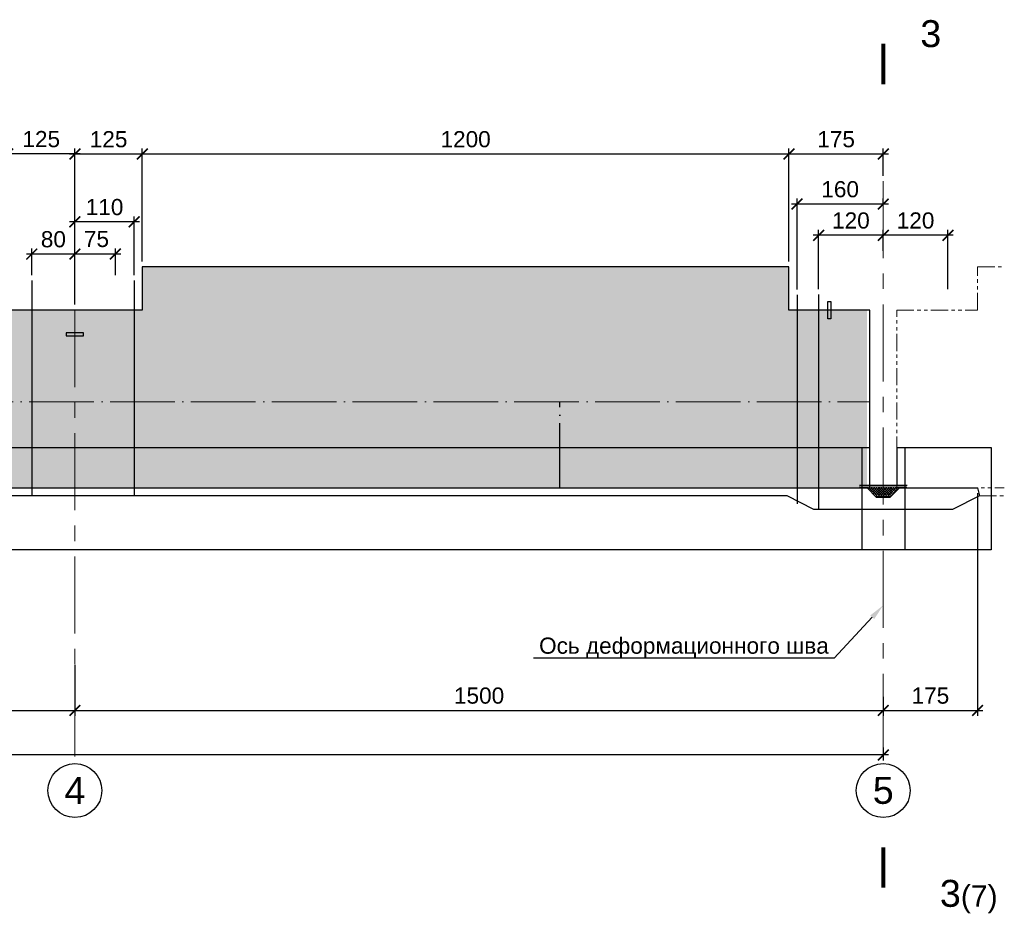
# Model space of a CAD drawing. Header units: millimetres. Extents: x 455957 to 840819, y 463079 to 618741.
# Tile 12 of 13: x 579835 to 598106, y 497378 to 513847. Entities that reach past the tile are written whole.
import ezdxf
from ezdxf import colors
from ezdxf.entities.mleader import LeaderData, LeaderLine
from ezdxf.math import Vec2, Vec3

# ---------------------------------------------------------------- set-up
doc = ezdxf.new("R2010")
doc.units = ezdxf.units.MM
for name, pattern in [('ACAD_ISO04W100', [30, 24, -3, 0, -3]), ('DASHED', [9, 6, -3]), ('PHANTOM', [63.5, 31.75, -6.35, 6.35, -6.35, 6.35, -6.35]), ('осевая', [50.8, 31.75, -6.35, 6.35, -6.35])]:
    doc.linetypes.add(name, pattern=pattern)
for name, color, linetype, lineweight in [('Бетон', 7, 'Continuous', 50), ('ГТО-2_Размеры', 7, 'Continuous', 15), ('Отдел_Выноски(стрелка)', 7, 'Continuous', 15), ('Отдел_Заглавные надписи', 7, 'Continuous', 30), ('Отдел_Разрезы. Сечения. Узлы', 7, 'Continuous', 15)]:
    doc.layers.add(name, color=color, linetype=linetype, lineweight=lineweight)
for name, color, linetype in [('ГП_металл', 7, 'Continuous'), ('Оси', 1, 'осевая'), ('Штриховка', 7, 'Continuous')]:
    doc.layers.add(name, color=color, linetype=linetype)
doc.styles.add('arial', font='arial.ttf')
doc.styles.add('аrial', font='arial.ttf')
doc.styles.add('ариал 0.9', font='arial.ttf', dxfattribs={"width": 0.9})
doc.styles.add('Рогун1', font='arial.ttf')
doc.dimstyles.new('100 мм', dxfattribs={"dimscale": 100, "dimtxt": 3.5, "dimasz": 2, "dimexe": 1, "dimexo": 1, "dimgap": 1.2, "dimtad": 1, "dimdec": 0, "dimlfac": 0.1, "dimrnd": 0.0001, "dimtxsty": 'Рогун1', "dimblk": 'ARCHTICK', "dimcen": 2.5, "dimdle": 1, "dimaunit": 1, "dimadec": 1, "dimazin": 0, "dimtfac": 1, "dimtdec": 0, "dimtmove": 1, "dimatfit": 3, "dimldrblk": 'ARCHTICK', "dimfxl": 1, "dimtfill": 1, "dimarcsym": 0})

# ---------------------------------------------------------------- blocks, each defined once
blk = doc.blocks.new('_ArchTick')
at = {"color": 0, "linetype": 'ByBlock', "const_width": 0.15}
blk.add_lwpolyline([(-0.5, -0.5), (0.5, 0.5)], dxfattribs=at)
blk = doc.blocks.new('*D452')
at = {"layer": 'Defpoints', "color": 0, "transparency": 16777216}
for p in [(580860, 501977), (565860, 501768), (580860, 501031)]:
    blk.add_point(p, dxfattribs=at)
at = {"layer": 'ГТО-2_Размеры', "color": 0, "lineweight": -2, "transparency": 16777216}
for p, q in [((580860, 501877), (580860, 500931)), ((565860, 501668), (565860, 500931)), ((565760, 501031), (580960, 501031))]:
    blk.add_line(p, q, dxfattribs=at)
at = {"layer": 'ГТО-2_Размеры', "color": 0, "lineweight": -2, "transparency": 16777216, "xscale": 200, "yscale": 200, "zscale": 200, "rotation": 180}
blk.add_blockref('_ArchTick', (565860, 501031), dxfattribs=at)
at = {"layer": 'ГТО-2_Размеры', "color": 0, "lineweight": -2, "transparency": 16777216, "xscale": 200, "yscale": 200, "zscale": 200}
blk.add_blockref('_ArchTick', (580860, 501031), dxfattribs=at)
at = {"layer": 'ГТО-2_Размеры', "color": 0, "transparency": 16777216, "insert": (573360, 501304), "char_height": 300, "attachment_point": 5, "style": 'Рогун1'}
blk.add_mtext('1500', dxfattribs=at)
blk = doc.blocks.new('*D453')
at = {"layer": 'Defpoints', "color": 0, "transparency": 16777216}
for p in [(580860, 501977), (595860, 501383), (595860, 501031)]:
    blk.add_point(p, dxfattribs=at)
at = {"layer": 'ГТО-2_Размеры', "color": 0, "lineweight": -2, "transparency": 16777216}
for p, q in [((580860, 501877), (580860, 500931)), ((595860, 501283), (595860, 500931)), ((580760, 501031), (595960, 501031))]:
    blk.add_line(p, q, dxfattribs=at)
at = {"layer": 'ГТО-2_Размеры', "color": 0, "lineweight": -2, "transparency": 16777216, "xscale": 200, "yscale": 200, "zscale": 200, "rotation": 180}
blk.add_blockref('_ArchTick', (580860, 501031), dxfattribs=at)
at = {"layer": 'ГТО-2_Размеры', "color": 0, "lineweight": -2, "transparency": 16777216, "xscale": 200, "yscale": 200, "zscale": 200}
blk.add_blockref('_ArchTick', (595860, 501031), dxfattribs=at)
at = {"layer": 'ГТО-2_Размеры', "color": 0, "transparency": 16777216, "insert": (588360, 501304), "char_height": 300, "attachment_point": 5, "style": 'Рогун1'}
blk.add_mtext('1500', dxfattribs=at)
blk = doc.blocks.new('*D454')
at = {"layer": 'Defpoints', "color": 0, "transparency": 16777216}
for p in [(535010, 505004), (595860, 500442), (535010, 500204)]:
    blk.add_point(p, dxfattribs=at)
at = {"layer": 'ГТО-2_Размеры', "color": 0, "lineweight": -2, "transparency": 16777216}
for p, q in [((535010, 504904), (535010, 500104)), ((595860, 500342), (595860, 500104)), ((595960, 500204), (534910, 500204))]:
    blk.add_line(p, q, dxfattribs=at)
at = {"layer": 'ГТО-2_Размеры', "color": 0, "lineweight": -2, "transparency": 16777216, "xscale": 200, "yscale": 200, "zscale": 200, "rotation": 180}
blk.add_blockref('_ArchTick', (535010, 500204), dxfattribs=at)
at = {"layer": 'ГТО-2_Размеры', "color": 0, "lineweight": -2, "transparency": 16777216, "xscale": 200, "yscale": 200, "zscale": 200}
blk.add_blockref('_ArchTick', (595860, 500204), dxfattribs=at)
at = {"layer": 'ГТО-2_Размеры', "color": 0, "transparency": 16777216, "insert": (564957, 500477), "char_height": 300, "attachment_point": 5, "style": 'Рогун1'}
blk.add_mtext('6085', dxfattribs=at)
blk = doc.blocks.new('*D459')
at = {"layer": 'Defpoints', "color": 0, "transparency": 16777216}
for p in [(582110, 511355), (582110, 509260), (594110, 509260)]:
    blk.add_point(p, dxfattribs=at)
at = {"layer": 'ГТО-2_Размеры', "color": 0, "lineweight": -2, "transparency": 16777216}
for p, q in [((582110, 509360), (582110, 511455)), ((594110, 509360), (594110, 511455)), ((594210, 511355), (582010, 511355))]:
    blk.add_line(p, q, dxfattribs=at)
at = {"layer": 'ГТО-2_Размеры', "color": 0, "lineweight": -2, "transparency": 16777216, "xscale": 200, "yscale": 200, "zscale": 200, "rotation": 180}
blk.add_blockref('_ArchTick', (582110, 511355), dxfattribs=at)
at = {"layer": 'ГТО-2_Размеры', "color": 0, "lineweight": -2, "transparency": 16777216, "xscale": 200, "yscale": 200, "zscale": 200}
blk.add_blockref('_ArchTick', (594110, 511355), dxfattribs=at)
at = {"layer": 'ГТО-2_Размеры', "color": 0, "transparency": 16777216, "insert": (588110, 511628), "char_height": 300, "attachment_point": 5, "style": 'Рогун1'}
blk.add_mtext('1200', dxfattribs=at)
blk = doc.blocks.new('*D460')
at = {"layer": 'Defpoints', "color": 0, "transparency": 16777216}
for p in [(579610, 511356), (579610, 509260), (580860, 508460)]:
    blk.add_point(p, dxfattribs=at)
at = {"layer": 'ГТО-2_Размеры', "color": 0, "lineweight": -2, "transparency": 16777216}
for p, q in [((579610, 509360), (579610, 511456)), ((580860, 508560), (580860, 511456)), ((580960, 511356), (579510, 511356))]:
    blk.add_line(p, q, dxfattribs=at)
at = {"layer": 'ГТО-2_Размеры', "color": 0, "lineweight": -2, "transparency": 16777216, "xscale": 200, "yscale": 200, "zscale": 200, "rotation": 180}
blk.add_blockref('_ArchTick', (579610, 511356), dxfattribs=at)
at = {"layer": 'ГТО-2_Размеры', "color": 0, "lineweight": -2, "transparency": 16777216, "xscale": 200, "yscale": 200, "zscale": 200}
blk.add_blockref('_ArchTick', (580860, 511356), dxfattribs=at)
at = {"layer": 'ГТО-2_Размеры', "color": 0, "transparency": 16777216, "insert": (580235, 511630), "char_height": 300, "attachment_point": 5, "style": 'Рогун1'}
blk.add_mtext('125', dxfattribs=at)
blk = doc.blocks.new('*D467')
at = {"layer": 'Defpoints', "color": 0, "transparency": 16777216}
for p in [(594110, 511355), (595860, 510851), (594110, 509260)]:
    blk.add_point(p, dxfattribs=at)
at = {"layer": 'ГТО-2_Размеры', "color": 0, "lineweight": -2, "transparency": 16777216}
for p, q in [((594110, 509360), (594110, 511455)), ((595860, 510951), (595860, 511455)), ((595960, 511355), (594010, 511355))]:
    blk.add_line(p, q, dxfattribs=at)
at = {"layer": 'ГТО-2_Размеры', "color": 0, "lineweight": -2, "transparency": 16777216, "xscale": 200, "yscale": 200, "zscale": 200, "rotation": 180}
blk.add_blockref('_ArchTick', (594110, 511355), dxfattribs=at)
at = {"layer": 'ГТО-2_Размеры', "color": 0, "lineweight": -2, "transparency": 16777216, "xscale": 200, "yscale": 200, "zscale": 200}
blk.add_blockref('_ArchTick', (595860, 511355), dxfattribs=at)
at = {"layer": 'ГТО-2_Размеры', "color": 0, "transparency": 16777216, "insert": (594985, 511628), "char_height": 300, "attachment_point": 5, "style": 'Рогун1'}
blk.add_mtext('175', dxfattribs=at)
blk = doc.blocks.new('*D450')
at = {"layer": 'Defpoints', "color": 0, "transparency": 16777216}
for p in [(597610, 505161), (595860, 501383), (597610, 501031)]:
    blk.add_point(p, dxfattribs=at)
at = {"layer": 'ГТО-2_Размеры', "color": 0, "lineweight": -2, "transparency": 16777216}
for p, q in [((597610, 505061), (597610, 500931)), ((595860, 501283), (595860, 500931)), ((595760, 501031), (597710, 501031))]:
    blk.add_line(p, q, dxfattribs=at)
at = {"layer": 'ГТО-2_Размеры', "color": 0, "lineweight": -2, "transparency": 16777216, "xscale": 200, "yscale": 200, "zscale": 200, "rotation": 180}
blk.add_blockref('_ArchTick', (595860, 501031), dxfattribs=at)
at = {"layer": 'ГТО-2_Размеры', "color": 0, "lineweight": -2, "transparency": 16777216, "xscale": 200, "yscale": 200, "zscale": 200}
blk.add_blockref('_ArchTick', (597610, 501031), dxfattribs=at)
at = {"layer": 'ГТО-2_Размеры', "color": 0, "transparency": 16777216, "insert": (596735, 501304), "char_height": 300, "attachment_point": 5, "style": 'Рогун1'}
blk.add_mtext('175', dxfattribs=at)
blk = doc.blocks.new('*D470')
at = {"layer": 'Defpoints', "color": 0, "transparency": 16777216}
for p in [(580860, 511355), (580860, 509260), (582110, 509260)]:
    blk.add_point(p, dxfattribs=at)
at = {"layer": 'ГТО-2_Размеры', "color": 0, "lineweight": -2, "transparency": 16777216}
for p, q in [((580860, 509360), (580860, 511455)), ((582110, 509360), (582110, 511455)), ((582210, 511355), (580760, 511355))]:
    blk.add_line(p, q, dxfattribs=at)
at = {"layer": 'ГТО-2_Размеры', "color": 0, "lineweight": -2, "transparency": 16777216, "xscale": 200, "yscale": 200, "zscale": 200, "rotation": 180}
blk.add_blockref('_ArchTick', (580860, 511355), dxfattribs=at)
at = {"layer": 'ГТО-2_Размеры', "color": 0, "lineweight": -2, "transparency": 16777216, "xscale": 200, "yscale": 200, "zscale": 200}
blk.add_blockref('_ArchTick', (582110, 511355), dxfattribs=at)
at = {"layer": 'ГТО-2_Размеры', "color": 0, "transparency": 16777216, "insert": (581485, 511628), "char_height": 300, "attachment_point": 5, "style": 'Рогун1'}
blk.add_mtext('125', dxfattribs=at)
blk = doc.blocks.new('*D475')
at = {"layer": 'Defpoints', "color": 0, "transparency": 16777216}
for p in [(580060, 509499), (580060, 509008), (580860, 508999)]:
    blk.add_point(p, dxfattribs=at)
at = {"layer": 'ГТО-2_Размеры', "color": 0, "lineweight": -2, "transparency": 16777216}
for p, q in [((580060, 509108), (580060, 509599)), ((580860, 509099), (580860, 509599)), ((580960, 509499), (579960, 509499))]:
    blk.add_line(p, q, dxfattribs=at)
at = {"layer": 'ГТО-2_Размеры', "color": 0, "lineweight": -2, "transparency": 16777216, "xscale": 200, "yscale": 200, "zscale": 200, "rotation": 180}
blk.add_blockref('_ArchTick', (580060, 509499), dxfattribs=at)
at = {"layer": 'ГТО-2_Размеры', "color": 0, "lineweight": -2, "transparency": 16777216, "xscale": 200, "yscale": 200, "zscale": 200}
blk.add_blockref('_ArchTick', (580860, 509499), dxfattribs=at)
at = {"layer": 'ГТО-2_Размеры', "color": 0, "transparency": 16777216, "insert": (580460, 509772), "char_height": 300, "attachment_point": 5, "style": 'Рогун1'}
blk.add_mtext('80', dxfattribs=at)
blk = doc.blocks.new('*D476')
at = {"layer": 'Defpoints', "color": 0, "transparency": 16777216}
for p in [(580860, 509499), (580860, 509008), (581610, 509008)]:
    blk.add_point(p, dxfattribs=at)
at = {"layer": 'ГТО-2_Размеры', "color": 0, "lineweight": -2, "transparency": 16777216}
for p, q in [((580860, 509108), (580860, 509599)), ((581610, 509108), (581610, 509599)), ((581710, 509499), (580760, 509499))]:
    blk.add_line(p, q, dxfattribs=at)
at = {"layer": 'ГТО-2_Размеры', "color": 0, "lineweight": -2, "transparency": 16777216, "xscale": 200, "yscale": 200, "zscale": 200, "rotation": 180}
blk.add_blockref('_ArchTick', (580860, 509499), dxfattribs=at)
at = {"layer": 'ГТО-2_Размеры', "color": 0, "lineweight": -2, "transparency": 16777216, "xscale": 200, "yscale": 200, "zscale": 200}
blk.add_blockref('_ArchTick', (581610, 509499), dxfattribs=at)
at = {"layer": 'ГТО-2_Размеры', "color": 0, "transparency": 16777216, "insert": (581260, 509777), "char_height": 300, "attachment_point": 5, "style": 'Рогун1'}
blk.add_mtext('75', dxfattribs=at)
blk = doc.blocks.new('*D477')
at = {"layer": 'Defpoints', "color": 0, "transparency": 16777216}
for p in [(580860, 510096), (580860, 509499), (581960, 509008)]:
    blk.add_point(p, dxfattribs=at)
at = {"layer": 'ГТО-2_Размеры', "color": 0, "lineweight": -2, "transparency": 16777216}
for p, q in [((580860, 509599), (580860, 510196)), ((581960, 509108), (581960, 510196)), ((582060, 510096), (580760, 510096))]:
    blk.add_line(p, q, dxfattribs=at)
at = {"layer": 'ГТО-2_Размеры', "color": 0, "lineweight": -2, "transparency": 16777216, "xscale": 200, "yscale": 200, "zscale": 200, "rotation": 180}
blk.add_blockref('_ArchTick', (580860, 510096), dxfattribs=at)
at = {"layer": 'ГТО-2_Размеры', "color": 0, "lineweight": -2, "transparency": 16777216, "xscale": 200, "yscale": 200, "zscale": 200}
blk.add_blockref('_ArchTick', (581960, 510096), dxfattribs=at)
at = {"layer": 'ГТО-2_Размеры', "color": 0, "transparency": 16777216, "insert": (581410, 510369), "char_height": 300, "attachment_point": 5, "style": 'Рогун1'}
blk.add_mtext('110', dxfattribs=at)
blk = doc.blocks.new('*D480')
at = {"layer": 'Defpoints', "color": 0, "transparency": 16777216}
for p in [(595860, 509847), (595860, 509459), (597060, 508746)]:
    blk.add_point(p, dxfattribs=at)
at = {"layer": 'ГТО-2_Размеры', "color": 0, "lineweight": -2, "transparency": 16777216}
for p, q in [((597160, 509847), (595760, 509847)), ((595860, 509559), (595860, 509947)), ((597060, 508846), (597060, 509947))]:
    blk.add_line(p, q, dxfattribs=at)
at = {"layer": 'ГТО-2_Размеры', "color": 0, "lineweight": -2, "transparency": 16777216, "xscale": 200, "yscale": 200, "zscale": 200, "rotation": 180}
blk.add_blockref('_ArchTick', (595860, 509847), dxfattribs=at)
at = {"layer": 'ГТО-2_Размеры', "color": 0, "lineweight": -2, "transparency": 16777216, "xscale": 200, "yscale": 200, "zscale": 200}
blk.add_blockref('_ArchTick', (597060, 509847), dxfattribs=at)
at = {"layer": 'ГТО-2_Размеры', "color": 0, "transparency": 16777216, "insert": (596460, 510120), "char_height": 300, "attachment_point": 5, "style": 'Рогун1', "bg_fill": 3, "box_fill_scale": 1.1, "bg_fill_color": 256, "bg_fill_true_color": 13158600, "bg_fill_transparency": 0}
blk.add_mtext('120', dxfattribs=at)
blk = doc.blocks.new('*D481')
at = {"layer": 'Defpoints', "color": 0, "transparency": 16777216}
for p in [(594660, 509847), (595860, 509562), (594660, 508746)]:
    blk.add_point(p, dxfattribs=at)
at = {"layer": 'ГТО-2_Размеры', "color": 0, "lineweight": -2, "transparency": 16777216}
for p, q in [((595960, 509847), (594560, 509847)), ((594660, 508846), (594660, 509947)), ((595860, 509662), (595860, 509947))]:
    blk.add_line(p, q, dxfattribs=at)
at = {"layer": 'ГТО-2_Размеры', "color": 0, "lineweight": -2, "transparency": 16777216, "xscale": 200, "yscale": 200, "zscale": 200, "rotation": 180}
blk.add_blockref('_ArchTick', (594660, 509847), dxfattribs=at)
at = {"layer": 'ГТО-2_Размеры', "color": 0, "lineweight": -2, "transparency": 16777216, "xscale": 200, "yscale": 200, "zscale": 200}
blk.add_blockref('_ArchTick', (595860, 509847), dxfattribs=at)
at = {"layer": 'ГТО-2_Размеры', "color": 0, "transparency": 16777216, "insert": (595260, 510120), "char_height": 300, "attachment_point": 5, "style": 'Рогун1', "bg_fill": 3, "box_fill_scale": 1.1, "bg_fill_color": 256, "bg_fill_true_color": 13158600, "bg_fill_transparency": 0}
blk.add_mtext('120', dxfattribs=at)
blk = doc.blocks.new('*D482')
at = {"layer": 'Defpoints', "color": 0, "transparency": 16777216}
for p in [(594260, 510427), (595860, 510306), (594260, 508740)]:
    blk.add_point(p, dxfattribs=at)
at = {"layer": 'ГТО-2_Размеры', "color": 0, "lineweight": -2, "transparency": 16777216}
for p, q in [((594260, 508840), (594260, 510527)), ((595860, 510406), (595860, 510527)), ((595960, 510427), (594160, 510427))]:
    blk.add_line(p, q, dxfattribs=at)
at = {"layer": 'ГТО-2_Размеры', "color": 0, "lineweight": -2, "transparency": 16777216, "xscale": 200, "yscale": 200, "zscale": 200, "rotation": 180}
blk.add_blockref('_ArchTick', (594260, 510427), dxfattribs=at)
at = {"layer": 'ГТО-2_Размеры', "color": 0, "lineweight": -2, "transparency": 16777216, "xscale": 200, "yscale": 200, "zscale": 200}
blk.add_blockref('_ArchTick', (595860, 510427), dxfattribs=at)
at = {"layer": 'ГТО-2_Размеры', "color": 0, "transparency": 16777216, "insert": (595060, 510700), "char_height": 300, "attachment_point": 5, "style": 'Рогун1', "bg_fill": 3, "box_fill_scale": 1.1, "bg_fill_color": 256, "bg_fill_true_color": 13158600, "bg_fill_transparency": 0}
blk.add_mtext('160', dxfattribs=at)

msp = doc.modelspace()

# ---------------------------------------------------------------- hatches: boundary and pattern name
h = msp.add_hatch()
h.set_pattern_fill('AR-SAND', color=256, scale=0.3)
h.set_pattern_definition([(37.5, (593518.02, 504445.116), (-0.48001, 14.682397), [0, -11.5824, 0, -12.954, 0, -12.3825]), (7.5, (593518.02, 504445.116), (13.4857, 21.50475), [0, -6.2484, 0, -10.4394, 0, -4.0005]), (327.5, (593508.648, 504445.116), (23.72977, 0.043116), [0, -3.81, 0, -13.716, 0, -17.907]), (317.5, (593508.648, 504445.116), (22.9067, 6.68788), [0, -1.905, 0, -8.9916, 0, -10.287])])
h.paths.add_polyline_path([(595418.9752601, 505211.236364), (595419.0844338, 505180.0137382), (595681.1023501, 505181.3792698), (595681.1023501, 505180.3792698), (596301.1329761, 505181.4924004), (596301.1023501, 505211.3792698)])
h = msp.add_hatch()
h.set_pattern_fill('ANSI37', color=256, scale=10)
h.set_pattern_definition([(45, (593400.71, 504394.86), (-22.45064, 22.45064), []), (135, (593400.71, 504394.86), (-22.45064, -22.45064), [])])
h.paths.add_polyline_path([(595564.9922443, 505172.7170455), (595565.7457215, 505171.9408155), (595721.6556674, 505016.3183336), (595993.516771, 505016.3183336), (596157.7692129, 505171.810921)])
at = {"layer": 'Штриховка', "lineweight": 13}
h = msp.add_hatch(dxfattribs=at)
h.set_pattern_fill('AR-CONC', color=256, scale=10)
h.set_pattern_definition([(50, (188136, -8668.5), (1821.8467, -159.391), [190.5, -2095.5]), (355, (188136, -8668.5), (-352.434, 1910.5685), [152.4, -1676.406]), (100.45144, (188287.8, -8681.7), (1469.4125, 1751.1775), [161.9, -1780.9024]), (46.1842, (188136, -8160.5), (2710.7904, -420.423), [285.75, -3143.25]), (96.63556, (188362, -8195.5), (2374.041, 2474.261), [242.85, -2671.356]), (351.18415, (188136, -8160.5), (2374.041, 2474.261), [228.6, -2514.597]), (21, (188390, -8287.5), (1516.144, -1022.652), [190.5, -2095.5]), (326, (188390, -8287.5), (618.0203, 1841.8797), [152.4, -1676.4]), (71.45144, (188516.3, -8372.7), (2134.164, 819.2277), [161.9, -1780.8994]), (37.5, (188136, -8668.46), (30.88603, 845.5504), [0, -1656.08, 0, -1701.8, 0, -1682.75]), (7.5, (188136, -8668.5), (668.1966, 1001.8057), [0, -970.28, 0, -1617.98, 0, -641.35]), (327.5, (187569.6, -8668.46), (1355.90595, -57.28744), [0, -635, 0, -1981.2, 0, -2628.9]), (317.5, (187315.6, -8668.5), (1481.2918, 254.265), [0, -825.5, 0, -1315.72, 0, -1866.9])])
h.paths.add_polyline_path([(537610.0904318, 508459.6469776), (535010.0904318, 508459.6469776), (535010.0904318, 505159.6469776), (594860.0904318, 505159.6469776), (595560.0904318, 505159.6478327), (595560.0904318, 508459.6478327), (594110.090432, 508459.6469776), (594110.090432, 509259.6469776), (582110.0904319, 509259.6469776), (582110.0904319, 508459.6469776), (579610.0904319, 508459.6469776), (579610.0904319, 509259.6469776), (567610.0904315, 509259.6469776), (567610.0904315, 508459.6469776), (564110.090432, 508459.6469776), (564110.090432, 509259.6469776), (552110.0904319, 509259.6469776), (552110.0904319, 508459.6469776), (549610.0904319, 508459.6469776), (549610.0904319, 509259.6469776), (537610.0904318, 509259.6469776)])

# ---------------------------------------------------------------- linework, layer by layer
at = {"lineweight": 30}
for points in [[(580060.0904319, 509007.5895788), (580060.0904319, 505021.4190032)], [(581960.0904319, 509007.5895788), (581960.0904319, 505021.4190032)], [(594260.0904318, 508739.9013528), (594260.0904318, 504866.9435192)], [(594660.0904318, 508745.819193), (594660.0904318, 504759.6486174)]]:
    msp.add_lwpolyline(points, dxfattribs=at)
at = {"color": 6, "lineweight": 25}
for points in [[(594833.9712482, 508299.6469234), (594833.9712482, 508619.6469234), (594886.209502, 508619.6469234), (594886.209502, 508299.6469234)], [(581020.0904854, 508035.7594595), (580700.09043, 508035.7594046), (580700.09043, 507983.5211508), (581020.0904854, 507983.5212057)]]:
    msp.add_lwpolyline(points, close=True, dxfattribs=at)
at = {"color": 4, "linetype": 'ACAD_ISO04W100', "lineweight": 15, "ltscale": 50}
msp.add_lwpolyline([(535010.0904318, 506759.6469776), (595610.0904318, 506759.6469776)], dxfattribs=at)
at = {"color": 4, "linetype": 'ACAD_ISO04W100', "ltscale": 50}
msp.add_lwpolyline([(589860.0904318, 505159.6474249), (589860.0904318, 506759.6469776)], dxfattribs=at)
at = {"color": 4, "ltscale": 100}
msp.add_lwpolyline([(595418.9752601, 505211.236364), (596301.2452558, 505211.236364)], dxfattribs=at)
at = {"color": 3, "lineweight": 25}
msp.add_lwpolyline([(596301.0556285, 505161.0022886), (597610.0904315, 505161.0022886), (597645.3253341, 505009.5609704), (597145.5006282, 504759.6486174), (594574.6802354, 504759.6486174), (594074.8555294, 505009.5609704), (534910.0904318, 505009.5609704), (534910.0904318, 505159.6469776), (535010.0904318, 505159.6469776)], dxfattribs=at)
at = {"color": 4, "lineweight": 25, "ltscale": 100}
msp.add_lwpolyline([(595321.3457453, 505159.6469776), (595560.0904318, 505159.6469776), (595730.0904318, 504989.6469776), (595990.0904318, 504989.6469776), (596160.0904318, 505159.6469776), (596432.1624861, 505159.6469776)], dxfattribs=at)
at = {"linetype": 'DASHED', "ltscale": 7, "const_width": 10}
for points in [[(595419.0844338, 505180.0137382), (596301.0964298, 505180.0137382)], [(595983.6072354, 505009.7284065), (595717.8667274, 505009.7284065), (595562.3166118, 505165.0449023), (595419.0844338, 505165.0449023)]]:
    msp.add_lwpolyline(points, dxfattribs=at)
at = {"linetype": 'DASHED', "lineweight": 25, "ltscale": 7, "const_width": 10}
msp.add_lwpolyline([(595729.7189836, 504995.9199673), (595988.3742025, 504995.9199673), (596157.8667717, 505164.6469776), (596301.0964298, 505164.6469776)], dxfattribs=at)
for centre in [(580860.0904318, 499543.8676067), (595860.0904318, 499543.8676067)]:
    msp.add_circle(centre, 500)
at = {"layer": 'Бетон', "color": 1, "lineweight": 25, "ltscale": 10}
for points in [[(596110.0904318, 505909.6469776), (597861.3918984, 505909.6469776), (597861.3918984, 504009.6469776), (534910.0904318, 504009.6469776), (534910.0904318, 510009.6469776), (535310.0904318, 510009.6469776), (535310.0904318, 505909.6469776), (595610.0904318, 505909.6469776)], [(595461.3918984, 505909.6469776), (595461.3918984, 504009.6469776)], [(596110.0904318, 505909.6469776), (596110.0904318, 505211.236364)], [(596261.3918984, 505909.6469776), (596261.3918984, 504009.6469776)]]:
    msp.add_lwpolyline(points, dxfattribs=at)
at = {"layer": 'Бетон', "color": 2, "lineweight": 25, "ltscale": 10}
msp.add_lwpolyline([(595610.0904318, 505159.6486879), (595610.0904318, 508459.6469776), (594110.090432, 508459.6469776), (594110.090432, 509259.6469776), (582110.0904319, 509259.6469776), (582110.0904319, 508459.6469776), (579610.0904319, 508459.6469776), (579610.0904319, 509259.6469776), (567610.0904315, 509259.6469776), (567610.0904315, 508459.6469776), (564110.090432, 508459.6469776), (564110.090432, 509259.6469776), (552110.0904319, 509259.6469776), (552110.0904319, 508459.6469776), (549610.0904319, 508459.6469776), (549610.0904319, 509259.6469776), (537610.0904318, 509259.6469776), (537610.0904318, 508459.6469776), (535010.0904318, 508459.6469776), (535010.0904318, 505159.6469776)], close=True, dxfattribs=at)
at = {"layer": 'Бетон', "color": 251, "linetype": 'PHANTOM', "lineweight": 0, "ltscale": 10}
for points in [[(596110.0904318, 505159.6469776), (596110.0904318, 508459.6469776), (597610.0904315, 508459.6469776), (597610.0904315, 509259.6469776), (598106.4367306, 509259.6469776)], [(596660.0904318, 505159.4067511), (598106.4367306, 505159.4067511)], [(597645.3253341, 505009.5609704), (598106.4367306, 505009.5609704)]]:
    msp.add_lwpolyline(points, dxfattribs=at)
at = {"layer": 'ГП_металл', "color": 1, "lineweight": 30, "const_width": 4}
msp.add_lwpolyline([(595993.516771, 505016.3183336), (595721.6556674, 505016.3183336), (595565.3689829, 505172.3289305), (595418.9758186, 505172.5510155), (595418.9750968, 505222.5508285)], dxfattribs=at)
at = {"layer": 'ГП_металл', "color": 1, "lineweight": 30}
msp.add_lwpolyline([(595729.7189836, 505002.5098944, 4, 4, 0), (595984.5852625, 505002.5098944, 4, 4, 0), (596157.7692129, 505171.810921, 4, 4, 0), (596301.0964298, 505171.810921, 4, 4, 0), (596301.2851735, 505221.810921, 0, 0, 0)], format="xyseb", dxfattribs=at)
at = {"layer": 'Оси', "linetype": 'осевая', "lineweight": 15, "ltscale": 45}
for points in [[(595860.0904318, 510850.6871044), (595860.0904318, 500043.8676067)], [(580860.0904318, 508459.6469776), (580860.0904318, 500043.8676067)]]:
    msp.add_lwpolyline(points, dxfattribs=at)
at = {"layer": 'Отдел_Разрезы. Сечения. Узлы'}
for points in [[(595860.1190724, 512650.9779731, 75, 75, 0), (595860.0761115, 513400.9779719, 75, 75, 0), (595860.0904318, 513150.9779724, 0, 100, 0), (596360.090431, 513151.006613, 0, 0, 0), (597110.0904298, 513151.0495739, 0, 0, 0)], [(595859.7269866, 498492.4469722, 75, 75, 0), (595860.2721543, 497742.4471704, 75, 75, 0), (595860.0904317, 497992.4471044, 0, 100, 0), (596360.0902997, 497992.8105495, 0, 0, 0), (597110.0901016, 497993.3557171, 0, 0, 0)]]:
    msp.add_lwpolyline(points, format="xyseb", dxfattribs=at)

# ---------------------------------------------------------------- texts
at = {"insert": (596911.0757941, 497886.4424107), "char_height": 2.5, "attachment_point": 1, "style": 'аrial'}
msp.add_mtext_dynamic_manual_height_columns('{\\H200x;3\\H0.8x;(7)}', width=3148.469281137, gutter_width=12.5, heights=[0], dxfattribs=at)
at = {"layer": 'Отдел_Заглавные надписи', "char_height": 500, "width": 487.007697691, "attachment_point": 5, "style": 'arial'}
for s, insert in [('4', (580860.0904318, 499543.8676067)), ('5', (595860.0904318, 499543.8676067))]:
    msp.add_mtext(s, dxfattribs=dict(at, insert=insert))
at = {"layer": 'Отдел_Разрезы. Сечения. Узлы', "style": 'ариал 0.9'}
msp.add_text('3', height=500, dxfattribs=at).set_placement((596547.691922, 513338.5365403, 1507.2841379))

# ---------------------------------------------------------------- dimensions: what is measured, and where the dimension line sits
at = {"layer": 'ГТО-2_Размеры'}
for base, p1, p2, picture, middle in [((579610.0904319, 511356.4578944), (580860.0904319, 508459.6469776), (579610.0904319, 509259.6469776), '*D460', (580235.0904319, 511629.6297907)), ((580860.0904319, 511355.2078944), (582110.0904319, 509259.6469776), (580860.0904319, 509259.6469776), '*D470', (581485.0904319, 511628.3797907)), ((582110.0904318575, 511355.2078943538), (594110.0904319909, 509259.6469775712), (582110.0904318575, 509259.6469775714), '*D459', (588110.0904319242, 511628.3797906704)), ((597610.0904315, 501031.1834883), (595860.0904318, 501382.5344769), (597610.0904315, 505161.0022886), '*D450', (596735.0904316, 501304.3553846)), ((580860.0904317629, 501031.1834882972), (565860.0904317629, 501767.8548408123), (580860.0904317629, 501976.7572921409), '*D452', (573360.0904317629, 501304.3553846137)), ((595860.0904317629, 501031.1834882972), (580860.0904317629, 501976.7572921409), (595860.0904317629, 501382.5344768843), '*D453', (588360.0904317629, 501304.3553846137))]:
    dim = msp.add_linear_dim(base=base, p1=p1, p2=p2, dimstyle='100 мм', override={"dimtxt": 3, "dimdec": 6, "dimtfill": 0}, dxfattribs=at)
    dim.commit()
    dim.dimension.update_dxf_attribs({"geometry": picture, "text_midpoint": middle})
for base, p1, p2, picture, middle in [((594110.090432, 511355.2078944), (595860.0904318, 510850.6871044), (594110.090432, 509259.6469776), '*D467', (594985.0904319, 511355.2078944)), ((580060.0904319, 509498.9671853), (580860.0904319, 508999.4233596), (580060.0904319, 509007.5895788), '*D475', (580460.0904319, 509498.9671853)), ((580860.0904319, 509498.9671853), (581610.0904319, 509007.5895788), (580860.0904319, 509007.5895788), '*D476', (581260.0904319, 509504.6639699)), ((535010.090431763, 500204.0476998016), (595860.0904317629, 500441.6911074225), (535010.090431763, 505004.2595301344), '*D454', (564956.6048659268, 500204.0476998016))]:
    dim = msp.add_linear_dim(base=base, p1=p1, p2=p2, dimstyle='100 мм', override={"dimtxt": 3, "dimdec": 6, "dimtfill": 0}, dxfattribs=at)
    dim.commit()
    dim.dimension.update_dxf_attribs({"geometry": picture, "text_midpoint": middle, "dimtype": 160})
dim = msp.add_linear_dim(base=(580860.0904319, 510096.0415763), p1=(581960.0904319, 509007.5895788), p2=(580860.0904319, 509498.9671853), text='110', dimstyle='100 мм', override={"dimtxt": 3, "dimdec": 6, "dimtfill": 0}, dxfattribs=at)
dim.commit()
dim.dimension.update_dxf_attribs({"geometry": '*D477', "text_midpoint": (581410.0904319, 510096.0415763), "dimtype": 160})

# ---------------------------------------------------------------- leaders
at = {"layer": 'Отдел_Выноски(стрелка)'}
ml = msp.add_multileader_mtext('Standard', dxfattribs=at)
ml.set_content('Ось деформационного шва', color=256, style='arial')
ml.set_leader_properties()
ml.build(insert=Vec2(0, 0))
ml.multileader.update_dxf_attribs({"text_left_attachment_type": 6, "text_right_attachment_type": 6, "dogleg_length": 136.6171409, "arrow_head_size": 300})
ctx = ml.context
ctx.base_point, ctx.char_height, ctx.arrow_head_size, ctx.plane_origin = Vec3(589470.9969605, 501999.4109568), 300, 300, Vec3(590935.1860655, 508324.9202863)
ctx.left_attachment, ctx.right_attachment = 6, 6
notes = []
notes.append((ctx, [(1, (1, 1, 0), (594951.2457522, 501999.4109568), (-1, 0), 136.6171409, [(0, [(595860.0904318, 502981.2152733)], 0, [])])]))
ctx.mtext.insert, ctx.mtext.width, ctx.mtext.defined_height, ctx.mtext.flow_direction = Vec3(589472.9969605, 502382.6988149), 5389.26103031, 383.2878581, 5
for ctx, leaders in notes:
    for number, flags, end, landing, length, lines in leaders:
        leader = LeaderData()
        leader.index, (leader.has_last_leader_line, leader.has_dogleg_vector, leader.attachment_direction) = number, flags
        leader.last_leader_point, leader.dogleg_vector, leader.dogleg_length = Vec3(end), Vec3(landing), length
        for number, points, colour, breaks in lines:
            line = LeaderLine()
            line.index, line.vertices, line.color, line.breaks = number, Vec3.list(points), colors.encode_raw_color(colour), breaks
            leader.lines.append(line)
        ctx.leaders.append(leader)

# ---------------------------------------------------------------- next in the draw order: dimensions: what is measured, and where the dimension line sits
at = {"layer": 'ГТО-2_Размеры'}
dim = msp.add_linear_dim(base=(595860.0904318, 509846.5683975), p1=(597060.0904318, 508745.819193), p2=(595860.0904318, 509458.7524881), dimstyle='100 мм', override={"dimtxt": 3, "dimdec": 6}, dxfattribs=at)
dim.commit()
dim.dimension.update_dxf_attribs({"geometry": '*D480', "text_midpoint": (596460.0904318, 510119.7402938)})

# ---------------------------------------------------------------- next in the draw order: dimensions: what is measured, and where the dimension line sits
dim = msp.add_linear_dim(base=(594660.0904318, 509846.5683975), p1=(595860.0904318, 509561.864458), p2=(594660.0904318, 508745.819193), dimstyle='100 мм', override={"dimtxt": 3, "dimdec": 6}, dxfattribs=at)
dim.commit()
dim.dimension.update_dxf_attribs({"geometry": '*D481', "text_midpoint": (595260.0904318, 509846.5683975), "dimtype": 160})

# ---------------------------------------------------------------- next in the draw order: dimensions: what is measured, and where the dimension line sits
dim = msp.add_linear_dim(base=(594260.0904318, 510427.0742075), p1=(595860.0904318, 510305.9081179), p2=(594260.0904318, 508739.9013528), dimstyle='100 мм', override={"dimtxt": 3, "dimdec": 6}, dxfattribs=at)
dim.commit()
dim.dimension.update_dxf_attribs({"geometry": '*D482', "text_midpoint": (595060.0904318, 510427.0742075), "dimtype": 160})

doc.saveas('drawing.dxf')
